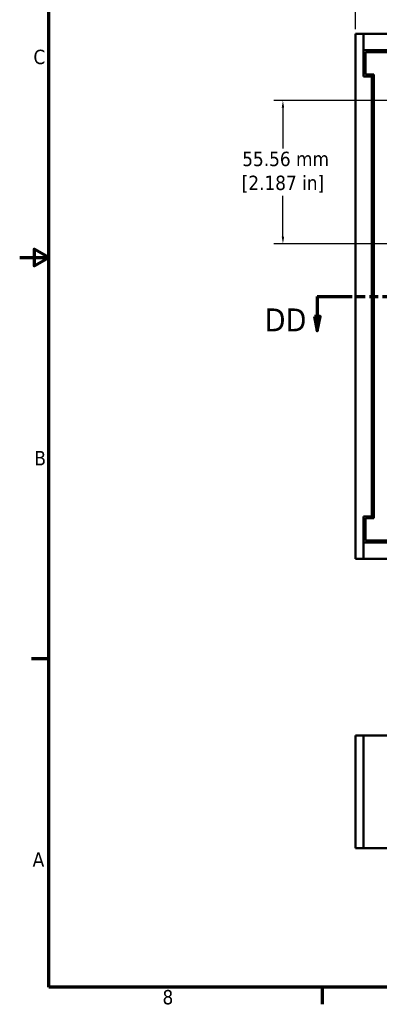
# Model space of a CAD drawing. Header units: millimetres. Extents: x 3 to 957, y 17 to 604.
# Tile 1 of 16: x 3 to 142, y 22 to 402. Entities that reach past the tile are written whole.
import ezdxf

# ---------------------------------------------------------------- set-up
doc = ezdxf.new("R2010")
doc.units = ezdxf.units.MM
doc.header["$LTSCALE"] = 1.111111
doc.linetypes.add('DOUBLE_DASH_CHAIN', pattern=[1.2403, 0.6614, -0.0827, 0.1654, -0.0827, 0.1654, -0.0827])
for name, color, linetype, lineweight in [('Border (ANSI)', 7, 'Continuous', 70), ('Dimension (ANSI)', 7, 'Continuous', 25), ('Section Line (ANSI)', 7, 'DOUBLE_DASH_CHAIN', 70), ('Visible (ANSI)', 7, 'Continuous', 50)]:
    doc.layers.add(name, color=color, linetype=linetype, lineweight=lineweight)
doc.styles.add('Label Text (ANSI)', font='tahoma.ttf')
doc.styles.add('Note Text (ANSI)', font='tahoma.ttf')
doc.dimstyles.new('Default - mm (ANSI)', dxfattribs={"dimscale": 1.111111, "dimtxt": 5, "dimasz": 2.5, "dimexe": 3.175, "dimexo": 1.6002, "dimgap": 0.8, "dimtad": 0, "dimtih": 1, "dimtoh": 1, "dimrnd": 1e-08, "dimzin": 0, "dimdsep": 46, "dimtxsty": 'Note Text (ANSI)', "dimcen": 0.09, "dimdle": 10, "dimclrd": 256, "dimclre": 256, "dimclrt": 256, "dimadec": 1, "dimazin": 0, "dimtfac": 0.6096, "dimtofl": 0, "dimtmove": 0, "dimatfit": 3, "dimfxl": 1, "dimtolj": 1, "dimtzin": 0, "dimlwd": -1, "dimlwe": -1, "dimarcsym": 0})

# ---------------------------------------------------------------- blocks, each defined once
blk = doc.blocks.new('Borders Default Border')
at = {"layer": 'Border (ANSI)'}
for p, q in [((12.7, 139.7), (6.68, 139.7)), ((107.95, 25.4), (107.95, 19.38))]:
    blk.add_line(p, q, dxfattribs=at)
at = {"layer": 'Border (ANSI)', "flags": 128}
for points in [[(12.7, 25.4), (12.7, 533.4), (850.9, 533.4), (850.9, 25.4), (12.7, 25.4)], [(2.54, 279.4), (12.7, 279.4), (7.62, 282.33), (7.62, 276.47), (12.7, 279.4)]]:
    blk.add_lwpolyline(points, dxfattribs=at)
at = {"layer": 'Border (ANSI)', "char_height": 5, "attachment_point": 7, "style": 'Note Text (ANSI)'}
for s, insert in [('C', (7.34, 346.66)), ('B', (7.66, 207.05)), ('A', (7.06, 67.35)), ('8', (52.34, 19.27))]:
    blk.add_mtext(s, dxfattribs=dict(at, insert=insert))
blk = doc.blocks.new('*D6')
at = {"layer": 'Defpoints', "color": 0, "transparency": 16777216}
for p in [(132.86, 441.47), (132.86, 397.02), (343.68, 397.02)]:
    blk.add_point(p, dxfattribs=at)
at = {"layer": 'Dimension (ANSI)', "transparency": 16777216}
for p, q in [((132.86, 398.8), (132.86, 445)), ((343.68, 398.8), (343.68, 445)), ((135.64, 441.47), (265.43, 441.47)), ((340.9, 441.47), (307.51, 441.47))]:
    blk.add_line(p, q, dxfattribs=at)
for points in [[(135.64, 441.93), (135.64, 441), (132.86, 441.47)], [(340.9, 441.93), (340.9, 441), (343.68, 441.47)]]:
    blk.add_solid(points, dxfattribs=at)
at = {"layer": 'Dimension (ANSI)', "transparency": 16777216, "insert": (286.47, 441.47), "char_height": 5.5556, "attachment_point": 5, "style": 'Note Text (ANSI)'}
blk.add_mtext('\\A1; 210.82 mm\\P[8.300 in]', dxfattribs=at)
blk = doc.blocks.new('2dTransSection0')
at = {"layer": 'Section Line (ANSI)', "linetype": 'DOUBLE_DASH_CHAIN', "ltscale": 16.488752}
blk.add_line((106.29, 265.88), (321.65, 265.88), dxfattribs=at)
at = {"layer": 'Section Line (ANSI)', "linetype": 'Continuous'}
for p, q in [((106.29, 265.88), (117.14, 265.88)), ((106.29, 265.88), (106.29, 258.88)), ((310.8, 265.88), (321.65, 265.88)), ((321.65, 265.88), (321.65, 258.88)), ((105.29, 258.88), (106.29, 253.88)), ((107.29, 258.88), (105.29, 258.88)), ((106.29, 258.88), (106.29, 253.88)), ((106.29, 253.88), (107.29, 258.88)), ((320.65, 258.88), (321.65, 253.88)), ((322.65, 258.88), (320.65, 258.88)), ((321.65, 258.88), (321.65, 253.88)), ((321.65, 253.88), (322.65, 258.88))]:
    blk.add_line(p, q, dxfattribs=at)
at = {"layer": 'Section Line (ANSI)', "linetype": 'Continuous', "flags": 128}
for points in [[(105.29, 258.88), (106.29, 253.88), (107.29, 258.88), (105.29, 258.88)], [(320.65, 258.88), (321.65, 253.88), (322.65, 258.88), (320.65, 258.88)]]:
    blk.add_lwpolyline(points, dxfattribs=at)
at = {"layer": 'Section Line (ANSI)'}
for points in [[(105.29, 258.88), (106.29, 253.88), (107.29, 258.88), (105.29, 258.88)], [(320.65, 258.88), (321.65, 253.88), (322.65, 258.88), (320.65, 258.88)]]:
    blk.add_solid(points, dxfattribs=at)
at = {"layer": 'Section Line (ANSI)', "char_height": 8, "attachment_point": 7, "style": 'Label Text (ANSI)'}
for insert in [(87.96, 253.68), (326.65, 253.68)]:
    blk.add_mtext('DD', dxfattribs=dict(at, insert=insert))
blk = doc.blocks.new('*D17')
at = {"layer": 'Defpoints', "color": 0, "transparency": 16777216}
for p in [(154.93, 371.25), (104.79, 315.69), (149.24, 315.69)]:
    blk.add_point(p, dxfattribs=at)
at = {"layer": 'Dimension (ANSI)', "transparency": 16777216}
for p, q in [((153.15, 371.25), (101.27, 371.25)), ((104.79, 368.48), (104.79, 352.68)), ((104.79, 318.47), (104.79, 334.27)), ((147.46, 315.69), (101.27, 315.69))]:
    blk.add_line(p, q, dxfattribs=at)
for points in [[(104.33, 368.48), (105.26, 368.48), (104.79, 371.25)], [(104.33, 318.47), (105.26, 318.47), (104.79, 315.69)]]:
    blk.add_solid(points, dxfattribs=at)
at = {"layer": 'Dimension (ANSI)', "transparency": 16777216, "insert": (104.79, 343.47), "char_height": 5.5556, "attachment_point": 5, "style": 'Note Text (ANSI)'}
blk.add_mtext('\\A1; 55.56 mm\\P[2.187 in]', dxfattribs=at)

msp = doc.modelspace()

# ---------------------------------------------------------------- linework, layer by layer
at = {"layer": 'Visible (ANSI)'}
for p, q in [((136.0341, 397.023), (132.8591, 397.023)), ((132.8591, 397.023), (132.8591, 193.823)), ((136.0341, 380.523), (136.0341, 397.023)), ((136.0341, 397.023), (136.0341, 390.673)), ((340.5041, 397.023), (136.0341, 397.023)), ((340.5041, 390.673), (136.0341, 390.673)), ((136.7841, 389.403), (136.0341, 389.403)), ((339.7541, 389.923), (136.7841, 389.923)), ((136.7841, 389.923), (136.7841, 381.273)), ((136.7841, 381.273), (139.9591, 381.273)), ((139.9591, 381.273), (139.9591, 209.573)), ((139.2091, 380.523), (136.0341, 380.523)), ((139.9591, 380.523), (139.2091, 380.523)), ((139.2091, 380.523), (139.2091, 210.323)), ((136.0341, 210.323), (139.2091, 210.323)), ((136.0341, 193.823), (136.0341, 210.323)), ((136.7841, 209.573), (136.7841, 200.923)), ((139.9591, 209.573), (136.7841, 209.573)), ((139.2091, 210.323), (139.9591, 210.323)), ((136.0341, 201.443), (136.7841, 201.443)), ((136.0341, 200.173), (136.0341, 193.823)), ((136.0341, 200.173), (340.5041, 200.173)), ((136.7841, 200.923), (339.7541, 200.923)), ((132.8591, 193.823), (136.0341, 193.823)), ((136.0341, 193.823), (340.5041, 193.823)), ((132.8591, 125.5769), (136.0341, 125.5769)), ((132.8591, 81.8889), (132.8591, 125.5769)), ((136.0341, 81.8889), (136.0341, 125.5769)), ((136.0341, 125.5769), (136.0341, 81.8889)), ((136.0341, 125.5769), (340.5041, 125.5769)), ((136.0341, 81.8889), (132.8591, 81.8889)), ((136.0341, 81.8889), (340.5041, 81.8889))]:
    msp.add_line(p, q, dxfattribs=at)

# ---------------------------------------------------------------- block references
at = {"xscale": 1.111111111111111, "yscale": 1.111111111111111, "zscale": 1.111111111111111}
msp.add_blockref('Borders Default Border', (0, 0), dxfattribs=at)
at = {"layer": 'Section Line (ANSI)', "xscale": 1.111111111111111, "yscale": 1.111111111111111, "zscale": 1.111111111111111}
msp.add_blockref('2dTransSection0', (0, 0), dxfattribs=at)

# ---------------------------------------------------------------- dimensions: what is measured, and where the dimension line sits
at = {"layer": 'Dimension (ANSI)'}
dim = msp.add_linear_dim(base=(132.8591, 441.4674), p1=(343.6791, 397.023), p2=(132.8591, 397.023), text=' <> mm\\X[8.300 in]', dimstyle='Default - mm (ANSI)', override={"dimtih": 0, "dimtoh": 0, "dimdec": 2, "dimpost": '', "dimtp": 0, "dimtm": 0, "dimtdec": 2, "dimatfit": 1}, dxfattribs=at)
dim.commit()
dim.dimension.update_dxf_attribs({"geometry": '*D6', "text_midpoint": (286.474, 441.4674), "dimtype": 160})
dim = msp.add_linear_dim(base=(104.7932, 315.6915), p1=(154.9254, 371.254), p2=(149.2376, 315.6915), angle=90, text=' <> mm\\X[2.187 in]', dimstyle='Default - mm (ANSI)', override={"dimdec": 2, "dimpost": '', "dimtp": 0, "dimtm": 0, "dimtdec": 2, "dimatfit": 1}, dxfattribs=at)
dim.commit()
dim.dimension.update_dxf_attribs({"geometry": '*D17', "text_midpoint": (104.7932, 343.4727), "dimtype": 160})

doc.saveas('drawing.dxf')
